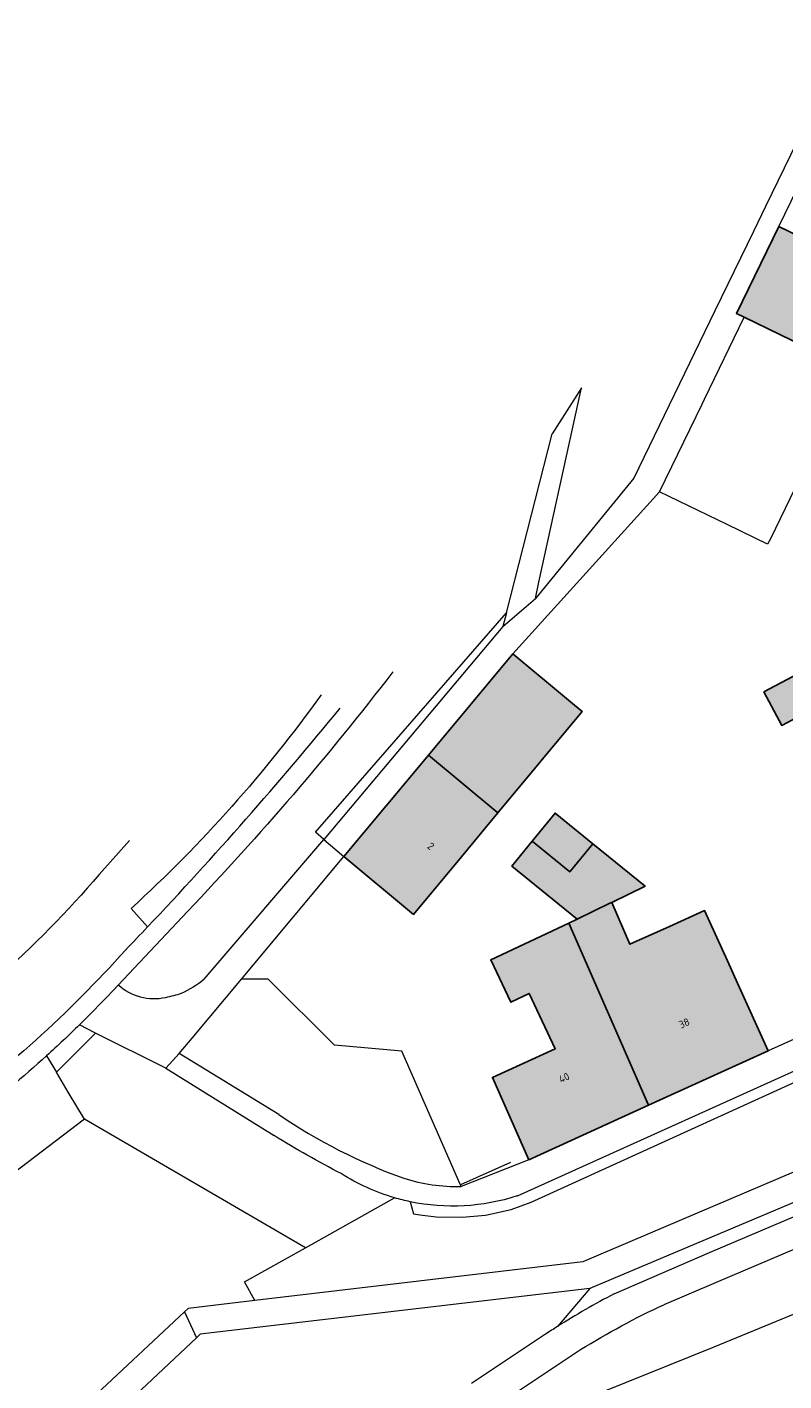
# Model space of a CAD drawing. Header units: metres. Extents: x 195286 to 196278, y 327273 to 327838.
# Tile 13 of 46: x 195521 to 195571, y 327429 to 327519. Entities that reach past the tile are written whole.
import ezdxf
from ezdxf.enums import TextEntityAlignment as Align

# ---------------------------------------------------------------- set-up
doc = ezdxf.new("R2010")
doc.units = ezdxf.units.M
for name, color, linetype, lineweight in [('B-WE-GR-BEPLANTING_CULTUUR_HEESTERS-GV', 253, 'Continuous', 18), ('B-WE-IE-TERREINAFSCHEIDING_KUNSTMATIG_HEKWERK-G', 253, 'IE-TERREINAFSCHEIDING-KUNSTMATIG', 18), ('B-WE-IE-TERREINAFSCHEIDING_KUNSTMATIG_MUUR-GV', 253, 'Continuous', 18), ('B-WE-OG-BEBOUWING-GV', 250, 'Continuous', 25), ('B-WE-OG-BEBOUWING-T18', 1, 'Continuous', 25), ('B-WE-OG-TERREIN_BEGROEID-GV', 253, 'Continuous', 9), ('B-WE-OG-TERREIN_ERF-GV', 253, 'Continuous', 9), ('B-WE-VH-OPENVERHARDING_BETONSTRAATSTEEN-GV', 253, 'Continuous', 9), ('B-WE-VH-OPENVERHARDING_SIERBESTRATING-GV', 253, 'Continuous', 9), ('B-WE-VH-OPENVERHARDING_STRAATBAKSTEEN-GV', 253, 'Continuous', 9), ('B-WE-VH-TEGEL-GV', 253, 'Continuous', 9)]:
    doc.layers.add(name, color=color, linetype=linetype, lineweight=lineweight)
doc.layers.add('B-WE-OG-BEBOUWING-V', color=7, linetype='Continuous', lineweight=5, true_color=0xfff3f2)
doc.styles.add('NLCS-ISO-M200-T18', font='NLCS-ISO.ttf', dxfattribs={"height": 0.36})
doc.linetypes.add('IE-TERREINAFSCHEIDING-KUNSTMATIG', pattern='A,4,[82,NLCS.SHX,S=0.75,R=90,X=0,Y=0],4,-2', length=10)

msp = doc.modelspace()

# ---------------------------------------------------------------- hatches: boundary and pattern name
at = {"layer": 'B-WE-OG-BEBOUWING-V'}
for points in [[(195581.589, 327500.703), (195578.7, 327502.11), (195578.603, 327501.91), (195570.953, 327505.633), (195568.132, 327499.823), (195568.645, 327499.574), (195575.759, 327496.128), (195575.893, 327496.414), (195578.727, 327495.088), (195578.166, 327493.937), (195581.226, 327492.422), (195580.826, 327491.601), (195585.336, 327489.526), (195587.028, 327493.063), (195582.478, 327495.238), (195582.239, 327494.702), (195579.845, 327495.868), (195582.082, 327500.463)], [(195552.228, 327466.559), (195557.847, 327473.312), (195557.067, 327473.961), (195553.224, 327477.159), (195547.605, 327470.406)], [(195569.955, 327474.628), (195571.141, 327472.39), (195574.992, 327474.431), (195573.806, 327476.669)], [(195549.805, 327463.648), (195552.228, 327466.559), (195547.605, 327470.406), (195541.986, 327463.652), (195546.606, 327459.805)], [(195554.531, 327464.683), (195557.027, 327462.633), (195558.569, 327464.509), (195556.049, 327466.554)], [(195562.044, 327461.69), (195558.569, 327464.509), (195557.027, 327462.633), (195554.531, 327464.683), (195553.176, 327463.014), (195557.524, 327459.486), (195559.701, 327460.547), (195559.817, 327460.604)], [(195562.269, 327447.086), (195570.247, 327450.709), (195568.197, 327455.225), (195567.525, 327456.703), (195565.998, 327460.063), (195563.66, 327459.002), (195561.025, 327457.831), (195559.817, 327460.604), (195559.701, 327460.547), (195557.524, 327459.486), (195556.971, 327459.226)], [(195554.291, 327443.463), (195562.269, 327447.086), (195556.971, 327459.226), (195551.777, 327456.787), (195553.106, 327453.956), (195554.329, 327454.531), (195556.058, 327450.85), (195552.162, 327449.08), (195551.869, 327448.947)]]:
    msp.add_hatch(color=256, dxfattribs=at).paths.add_polyline_path(points)

# ---------------------------------------------------------------- linework, layer by layer
at = {"layer": 'B-WE-GR-BEPLANTING_CULTUUR_HEESTERS-GV'}
for points in [[(195532.664, 327455.484), (195540.643, 327464.783), (195540.082, 327465.271), (195552.8, 327479.894), (195555.858, 327491.806)], [(195525.686, 327462.464), (195527.695, 327464.732)], [(195531.57, 327460.004), (195526.952, 327455.086)], [(195545.85, 327450.685), (195541.365, 327451.104), (195536.935, 327455.488), (195535.154, 327455.488)], [(195546.402, 327440.664), (195546.623, 327439.855), (195547.038, 327439.784), (195548.124, 327439.655), (195549.868, 327439.633), (195551.414, 327439.772), (195553.128, 327440.14), (195554.446, 327440.631), (195577.57, 327451.167), (195575.668, 327451.044)], [(195549.785, 327441.679), (195549.74, 327441.801)]]:
    msp.add_lwpolyline(points, dxfattribs=at)
for points in [[(195545.239, 327475.953, -0.026258), (195531.57, 327460.004)], [(195537.638, 327446.474, 0.063465), (195545.971, 327442.231)], [(195545.971, 327442.231, 0.081322), (195549.785, 327441.679)], [(195546.402, 327440.664, -0.019139), (195545.357, 327440.925)], [(195553.528, 327441.054, -0.130812), (195546.402, 327440.664)]]:
    msp.add_lwpolyline(points, format="xyb", dxfattribs=at)
at = {"layer": 'B-WE-IE-TERREINAFSCHEIDING_KUNSTMATIG_HEKWERK-G'}
for points in [[(195549.74, 327441.801), (195549.707, 327441.882), (195545.85, 327450.685)], [(195553.077, 327443.289), (195549.74, 327441.801)]]:
    msp.add_lwpolyline(points, dxfattribs=at)
at = {"layer": 'B-WE-IE-TERREINAFSCHEIDING_KUNSTMATIG_MUUR-GV'}
for points in [[(195559.981, 327434.525), (195566.327, 327437.276), (195590.684, 327447.637), (195615.14, 327458.041)], [(195603.781, 327454.043), (195590.198, 327448.317), (195558.359, 327434.896), (195556.206, 327432.354)]]:
    msp.add_lwpolyline(points, dxfattribs=at)
at = {"layer": 'B-WE-OG-BEBOUWING-GV'}
for points in [[(195581.589, 327500.703), (195578.7, 327502.11), (195578.603, 327501.91), (195570.953, 327505.633), (195568.132, 327499.823), (195568.645, 327499.574), (195575.759, 327496.128), (195575.893, 327496.414), (195578.727, 327495.088), (195578.166, 327493.937), (195581.226, 327492.422), (195580.826, 327491.601), (195585.336, 327489.526), (195587.028, 327493.063), (195582.478, 327495.238), (195582.239, 327494.702), (195579.845, 327495.868), (195582.082, 327500.463)], [(195552.228, 327466.559), (195557.847, 327473.312), (195557.067, 327473.961), (195553.224, 327477.159), (195547.605, 327470.406)], [(195569.955, 327474.628), (195571.141, 327472.39), (195574.992, 327474.431), (195573.806, 327476.669)], [(195549.805, 327463.648), (195552.228, 327466.559), (195547.605, 327470.406), (195541.986, 327463.652), (195546.606, 327459.805)], [(195554.531, 327464.683), (195557.027, 327462.633), (195558.569, 327464.509), (195556.049, 327466.554)], [(195562.044, 327461.69), (195558.569, 327464.509), (195557.027, 327462.633), (195554.531, 327464.683), (195553.176, 327463.014), (195557.524, 327459.486), (195559.701, 327460.547), (195559.817, 327460.604)], [(195562.269, 327447.086), (195570.247, 327450.709), (195568.197, 327455.225), (195567.525, 327456.703), (195565.998, 327460.063), (195563.66, 327459.002), (195561.025, 327457.831), (195559.817, 327460.604), (195559.701, 327460.547), (195557.524, 327459.486), (195556.971, 327459.226)], [(195554.291, 327443.463), (195562.269, 327447.086), (195556.971, 327459.226), (195551.777, 327456.787), (195553.106, 327453.956), (195554.329, 327454.531), (195556.058, 327450.85), (195552.162, 327449.08), (195551.869, 327448.947)]]:
    msp.add_lwpolyline(points, close=True, dxfattribs=at)
at = {"layer": 'B-WE-OG-TERREIN_BEGROEID-GV'}
for points in [[(195530.126, 327449.555), (195525.446, 327451.889)], [(195539.419, 327437.605), (195524.715, 327446.158), (195514.705, 327438.561)], [(195586.089, 327441.223), (195585.263, 327443.135), (195566.768, 327435.287), (195563.296, 327433.808)], [(195539.419, 327437.605), (195545.357, 327440.925)], [(195553.106, 327425.669), (195559.318, 327428.055), (195566.651, 327430.99), (195584.265, 327438.262), (195584.343, 327438.296)], [(195536.052, 327434.079), (195535.352, 327435.332), (195539.419, 327437.605)], [(195558.359, 327434.896), (195532.403, 327431.835), (195532.157, 327431.604), (195521.512, 327421.58), (195524.154, 327422.372)], [(195521.721, 327424.324), (195531.368, 327433.329)]]:
    msp.add_lwpolyline(points, dxfattribs=at)
for points in [[(195541.798, 327442.535, -0.018484), (195537.326, 327445.069)], [(195545.357, 327440.925, -0.070868), (195541.798, 327442.535)]]:
    msp.add_lwpolyline(points, format="xyb", dxfattribs=at)
at = {"layer": 'B-WE-OG-TERREIN_ERF-GV'}
for points in [[(195583.256, 327485.538), (195585.336, 327489.526), (195580.826, 327491.601), (195580.309, 327490.57), (195577.249, 327492.085), (195578.166, 327493.937), (195578.727, 327495.088), (195575.893, 327496.414), (195575.759, 327496.128), (195573.191, 327490.636), (195575.872, 327489.384), (195575.673, 327488.976), (195577.359, 327488.155), (195576.34, 327486.06), (195576.01, 327486.22), (195572.014, 327488.162), (195570.383, 327484.826), (195570.204, 327484.46), (195567.503, 327485.771), (195563.005, 327487.954)], [(195553.224, 327477.159), (195557.067, 327473.961), (195557.847, 327473.312), (195552.228, 327466.559), (195549.805, 327463.648), (195546.606, 327459.805), (195541.986, 327463.652)], [(195554.291, 327443.463), (195551.869, 327448.947), (195552.162, 327449.08), (195556.058, 327450.85), (195554.329, 327454.531), (195553.106, 327453.956), (195551.777, 327456.787), (195556.971, 327459.226), (195557.524, 327459.486), (195553.176, 327463.014), (195554.531, 327464.683), (195556.049, 327466.554), (195558.569, 327464.509), (195562.044, 327461.69), (195559.817, 327460.604), (195561.025, 327457.831), (195563.66, 327459.002), (195565.998, 327460.063), (195567.525, 327456.703), (195568.197, 327455.225), (195570.247, 327450.709)]]:
    msp.add_lwpolyline(points, dxfattribs=at)
at = {"layer": 'B-WE-VH-OPENVERHARDING_BETONSTRAATSTEEN-GV'}
for points in [[(195552.8, 327479.894), (195552.563, 327478.97), (195554.739, 327480.843), (195554.975, 327481.926), (195557.799, 327494.878), (195555.858, 327491.806)], [(195531.012, 327450.54), (195531.871, 327451.566), (195535.154, 327455.488), (195541.986, 327463.652)], [(195524.818, 327452.886), (195524.382, 327452.457)], [(195555.416, 327431.844), (195550.483, 327428.559)], [(195551.919, 327426.955), (195552.674, 327427.456), (195557.743, 327430.819)]]:
    msp.add_lwpolyline(points, dxfattribs=at)
for points in [[(195532.664, 327455.484, -0.077558), (195531.146, 327454.54)], [(195530.107, 327454.253, -0.237935), (195526.952, 327455.086)], [(195531.146, 327454.54, -0.028957), (195530.107, 327454.253)], [(195559.981, 327434.525, 0.021107), (195556.206, 327432.354)], [(195557.743, 327430.819, -0.030436), (195563.296, 327433.808)], [(195556.206, 327432.354, 0.004615), (195555.416, 327431.844)]]:
    msp.add_lwpolyline(points, format="xyb", dxfattribs=at)
at = {"layer": 'B-WE-VH-OPENVERHARDING_SIERBESTRATING-GV'}
msp.add_lwpolyline([(195525.686, 327462.464, -0.063223), (195511.273, 327449.479)], format="xyb", dxfattribs=at)
at = {"layer": 'B-WE-VH-OPENVERHARDING_STRAATBAKSTEEN-GV'}
for points in [[(195540.467, 327474.424, -0.052129), (195527.808, 327460.199)], [(195528.903, 327458.967, 0.017984), (195541.733, 327473.548)], [(195522.182, 327450.389, -0.039557), (195512.194, 327442.692)]]:
    msp.add_lwpolyline(points, format="xyb", dxfattribs=at)
for points in [[(195527.808, 327460.199), (195528.903, 327458.967)], [(195524.715, 327446.158), (195523.621, 327447.958), (195522.83, 327449.294)]]:
    msp.add_lwpolyline(points, dxfattribs=at)
at = {"layer": 'B-WE-VH-TEGEL-GV'}
for points in [[(195575.876, 327518.906), (195570.067, 327506.944), (195569.262, 327505.287), (195566.695, 327500), (195561.289, 327488.865), (195554.739, 327480.843)], [(195552.563, 327478.97), (195540.643, 327464.783), (195541.986, 327463.652), (195547.605, 327470.406), (195553.224, 327477.159), (195563.005, 327487.954), (195565.837, 327493.787), (195566.001, 327494.125), (195568.645, 327499.574), (195568.132, 327499.823), (195570.953, 327505.633), (195573.786, 327511.467)], [(195586.694, 327458.112), (195582.019, 327455.998), (195570.247, 327450.709)], [(195553.528, 327441.054), (195553.537, 327441.058), (195553.543, 327441.061), (195575.668, 327451.044), (195580.805, 327453.362), (195581.298, 327453.585), (195587.33, 327456.306)], [(195524.818, 327452.886), (195526.223, 327454.309), (195526.952, 327455.086)], [(195522.83, 327449.294), (195525.446, 327451.889), (195524.382, 327452.457)], [(195522.182, 327450.389), (195522.83, 327449.294)], [(195537.638, 327446.474), (195531.012, 327450.54), (195530.126, 327449.555), (195537.326, 327445.069)], [(195589.399, 327450.063), (195557.901, 327436.651), (195536.052, 327434.079), (195531.611, 327433.556), (195531.368, 327433.329), (195532.157, 327431.604)], [(195570.247, 327450.709), (195554.291, 327443.463), (195549.785, 327441.679)]]:
    msp.add_lwpolyline(points, dxfattribs=at)
for points in [[(195528.903, 327458.967, -0.002272), (195527.437, 327457.428)], [(195527.437, 327457.428, -0.052547), (195514.873, 327446.086)], [(195524.382, 327452.457, -0.00945), (195522.182, 327450.389)]]:
    msp.add_lwpolyline(points, format="xyb", dxfattribs=at)

# ---------------------------------------------------------------- texts
at = {"layer": 'B-WE-OG-BEBOUWING-T18', "style": 'NLCS-ISO-M200-T18'}
for s, rotation, p in [('2', 320.3, (195547.772, 327464.353)), ('38', 24.4, (195564.648, 327452.559)), ('40', 24.4, (195556.646, 327448.925))]:
    msp.add_text(s, height=0.5, rotation=rotation, dxfattribs=at).set_placement(p, align=Align.MIDDLE)

doc.saveas('drawing.dxf')
